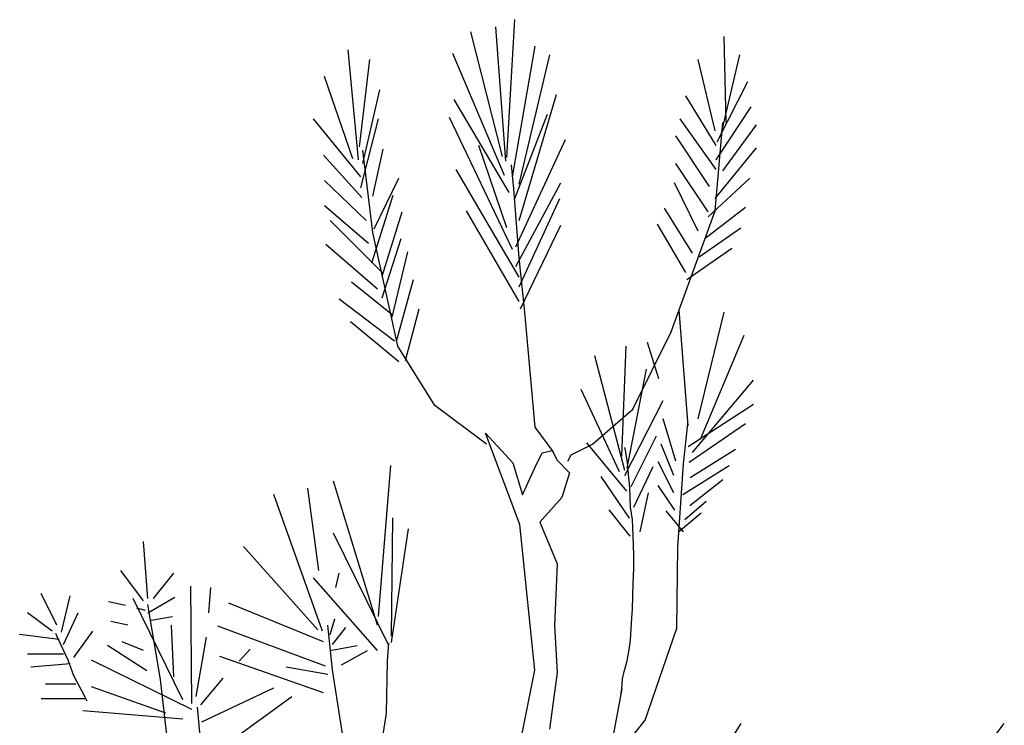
# Model space of a CAD drawing. Extents: x -31.3 to -29.3, y -43.06 to -40.81.
# Tile 3 of 3: x -30.9 to -29.85, y -41.56 to -40.81. Entities that reach past the tile are written whole.
import ezdxf

# ---------------------------------------------------------------- set-up
doc = ezdxf.new("R2010")
doc.units = 0
doc.header["$MEASUREMENT"] = 0
doc.layers.get('0').update_dxf_attribs({"linetype": 'CONTINUOUS'})

msp = doc.modelspace()

# ---------------------------------------------------------------- linework, layer by layer
for p, q in [((-30.3826, -40.9543), (-30.3742, -40.8078)), ((-30.3838, -40.9582), (-30.3945, -40.8155)), ((-30.3874, -40.9531), (-30.4209, -40.8207)), ((-30.1494, -40.9171), (-30.1518, -40.8258)), ((-30.5404, -40.9569), (-30.5512, -40.84)), ((-30.3766, -40.9749), (-30.3527, -40.8361)), ((-30.5392, -40.9428), (-30.5284, -40.8502)), ((-30.385, -40.9736), (-30.44, -40.8438)), ((-30.3694, -40.9826), (-30.3371, -40.8451)), ((-30.1614, -40.9261), (-30.1793, -40.8502)), ((-30.1554, -40.9312), (-30.1351, -40.8451)), ((-30.5464, -40.9556), (-30.5763, -40.8682)), ((-30.159, -40.9376), (-30.1267, -40.8734)), ((-30.5356, -40.9608), (-30.5177, -40.8824)), ((-30.3694, -41.0211), (-30.33, -40.8875)), ((-30.1602, -40.9415), (-30.1925, -40.8888)), ((-30.3802, -40.9916), (-30.4388, -40.8926)), ((-30.1602, -40.9569), (-30.1231, -40.9003)), ((-30.538, -40.9749), (-30.5882, -40.9132)), ((-30.538, -40.9865), (-30.5189, -40.9132)), ((-30.3766, -41.052), (-30.4436, -40.9119)), ((-30.3742, -40.998), (-30.3395, -40.9081)), ((-30.1602, -40.9672), (-30.1985, -40.9132)), ((-30.153, -40.9684), (-30.1172, -40.9196)), ((-30.1674, -40.9852), (-30.2032, -40.9312)), ((-30.3826, -41.0289), (-30.4125, -40.9415)), ((-30.373, -41.0494), (-30.3204, -40.9351)), ((-30.1614, -40.998), (-30.1172, -40.944)), ((-30.5368, -40.9967), (-30.5775, -40.9518)), ((-30.5249, -41.034), (-30.5356, -40.9466)), ((-30.5249, -40.9954), (-30.5141, -40.9453)), ((-30.1686, -41.0122), (-30.2032, -40.9608)), ((-30.3694, -41.0815), (-30.4364, -40.9672)), ((-30.532, -41.0211), (-30.5763, -40.9787)), ((-30.5237, -41.0301), (-30.4974, -40.9762)), ((-30.373, -41.07), (-30.3252, -40.9813)), ((-30.1793, -41.0327), (-30.2044, -40.9813)), ((-30.1686, -41.0173), (-30.1243, -40.9762)), ((-30.5261, -41.0661), (-30.5034, -40.9942)), ((-30.5296, -41.0456), (-30.5763, -41.0057)), ((-30.3694, -41.0918), (-30.3264, -40.998)), ((-30.1722, -41.0404), (-30.1291, -41.007)), ((-30.5153, -41.0803), (-30.4938, -41.0122)), ((-30.3694, -41.1072), (-30.4256, -41.0109)), ((-30.1853, -41.0558), (-30.2152, -41.0083)), ((-30.5153, -41.0764), (-30.5703, -41.0211)), ((-30.3682, -41.115), (-30.3252, -41.0263)), ((-30.1925, -41.0764), (-30.2224, -41.025)), ((-30.4986, -41.1548), (-30.5249, -41.034)), ((-30.1781, -41.0597), (-30.1339, -41.0289)), ((-30.5201, -41.0944), (-30.5751, -41.0468)), ((-30.5153, -41.1034), (-30.495, -41.0404)), ((-30.5045, -41.124), (-30.4878, -41.0546)), ((-30.1913, -41.0841), (-30.1435, -41.0507)), ((-30.5045, -41.1214), (-30.5476, -41.0867)), ((-30.4998, -41.1496), (-30.4818, -41.0841)), ((-30.5022, -41.1496), (-30.5607, -41.1047)), ((-30.4902, -41.1702), (-30.4758, -41.115)), ((-30.1901, -41.2396), (-30.1997, -41.1162)), ((-30.1793, -41.2319), (-30.1518, -41.1188)), ((-30.4974, -41.1715), (-30.5488, -41.1291)), ((-30.1769, -41.2537), (-30.1303, -41.1432)), ((-30.2212, -41.1895), (-30.2331, -41.1509)), ((-30.4591, -41.2177), (-30.4986, -41.1548)), ((-30.2606, -41.2717), (-30.2559, -41.1548)), ((-30.2571, -41.2871), (-30.2893, -41.1651)), ((-30.2547, -41.2846), (-30.2343, -41.1792)), ((-30.1853, -41.2679), (-30.1207, -41.1908)), ((-30.263, -41.2884), (-30.3037, -41.201)), ((-30.2571, -41.2923), (-30.2164, -41.2126)), ((-30.1901, -41.2614), (-30.1207, -41.2165)), ((-30.4041, -41.2589), (-30.4591, -41.2177)), ((-30.2032, -41.2769), (-30.2164, -41.2319)), ((-30.1889, -41.2781), (-30.1291, -41.237)), ((-30.2551, -41.3089), (-30.2976, -41.2574)), ((-30.2505, -41.3039), (-30.2236, -41.2501)), ((-30.2051, -41.2921), (-30.2186, -41.2591)), ((-30.1878, -41.2944), (-30.1396, -41.2641)), ((-30.2051, -41.3106), (-30.2219, -41.2776)), ((-30.519, -41.4421), (-30.5058, -41.2815)), ((-30.2477, -41.3258), (-30.227, -41.2826)), ((-30.1956, -41.3123), (-30.1463, -41.2815)), ((-30.5202, -41.4512), (-30.5668, -41.2982)), ((-30.2522, -41.3375), (-30.2824, -41.2933)), ((-30.1883, -41.324), (-30.153, -41.2966)), ((-30.5823, -41.3933), (-30.5943, -41.3059)), ((-30.241, -41.352), (-30.232, -41.3106)), ((-30.204, -41.3291), (-30.2219, -41.3028)), ((-30.5787, -41.4576), (-30.6302, -41.3124)), ((-30.1934, -41.3392), (-30.171, -41.3196)), ((-30.2517, -41.3566), (-30.274, -41.3286)), ((-30.195, -41.352), (-30.2135, -41.3297)), ((-30.5051, -41.4631), (-30.5039, -41.3372)), ((-30.2001, -41.352), (-30.176, -41.3319)), ((-30.5051, -41.4696), (-30.4871, -41.3488)), ((-30.7641, -41.4229), (-30.7689, -41.3625)), ((-30.5082, -41.473), (-30.5668, -41.3535)), ((-30.5835, -41.4563), (-30.6625, -41.3676)), ((-30.7689, -41.4254), (-30.7928, -41.3933)), ((-30.7581, -41.4229), (-30.7366, -41.3959)), ((-30.5202, -41.4781), (-30.5883, -41.401)), ((-30.5644, -41.4113), (-30.5608, -41.3959)), ((-30.7175, -41.5347), (-30.7186, -41.41)), ((-30.6995, -41.4383), (-30.6971, -41.4113)), ((-30.8609, -41.4512), (-30.8777, -41.4177)), ((-30.8561, -41.4589), (-30.8466, -41.4203)), ((-30.727, -41.5308), (-30.7796, -41.4229)), ((-30.7641, -41.4383), (-30.7354, -41.4216)), ((-30.788, -41.4306), (-30.8059, -41.4267)), ((-30.7665, -41.4357), (-30.776, -41.4332)), ((-30.5776, -41.4691), (-30.678, -41.428)), ((-30.8657, -41.4576), (-30.892, -41.4383)), ((-30.8537, -41.4717), (-30.8382, -41.4383)), ((-30.7605, -41.446), (-30.7378, -41.4421)), ((-30.5704, -41.4614), (-30.5656, -41.4447)), ((-30.7856, -41.4512), (-30.8035, -41.4473)), ((-30.7366, -41.5064), (-30.739, -41.4512)), ((-30.5752, -41.4948), (-30.6899, -41.4524)), ((-30.568, -41.4717), (-30.5536, -41.4537)), ((-30.8585, -41.4666), (-30.9004, -41.4614)), ((-30.8597, -41.4653), (-30.8621, -41.4602)), ((-30.849, -41.4884), (-30.8597, -41.4653)), ((-30.843, -41.4858), (-30.8227, -41.4576)), ((-30.7127, -41.527), (-30.7019, -41.464)), ((-30.7653, -41.5), (-30.8071, -41.473)), ((-30.7689, -41.4781), (-30.7916, -41.4691)), ((-30.6672, -41.4897), (-30.6553, -41.4768)), ((-30.5704, -41.4781), (-30.5417, -41.473)), ((-30.5584, -41.4935), (-30.5309, -41.4781)), ((-30.8537, -41.482), (-30.892, -41.482)), ((-30.843, -41.5051), (-30.849, -41.4884)), ((-30.7175, -41.5411), (-30.8239, -41.4884)), ((-30.5776, -41.5231), (-30.6875, -41.4846)), ((-30.8466, -41.4923), (-30.8884, -41.4961)), ((-30.5728, -41.5038), (-30.617, -41.4961)), ((-30.8346, -41.5205), (-30.843, -41.5051)), ((-30.7079, -41.536), (-30.684, -41.5077)), ((-30.8406, -41.5141), (-30.8729, -41.5141)), ((-30.7449, -41.5449), (-30.8239, -41.5167)), ((-30.7067, -41.554), (-30.6302, -41.518)), ((-30.831, -41.5295), (-30.8777, -41.5295)), ((-30.8286, -41.5321), (-30.8346, -41.5205)), ((-30.7031, -41.5938), (-30.611, -41.527)), ((-30.727, -41.5514), (-30.8334, -41.5424)), ((-30.184, -41.6367), (-30.1338, -41.5557)), ((-29.9186, -41.6406), (-29.854, -41.5557))]:
    msp.add_line(p, q)
for points in [[(-30.318, -41.2769), (-30.3144, -41.2704), (-30.2917, -41.2589), (-30.2487, -41.2216), (-30.208, -41.1394), (-30.1614, -41.0109), (-30.153, -40.9171)], [(-30.3336, -41.2666), (-30.3527, -41.2409), (-30.3635, -41.1188), (-30.3694, -41.061), (-30.3754, -40.9877), (-30.3778, -40.962)], [(-30.2918, -41.6191), (-30.2846, -41.6063), (-30.2643, -41.5883), (-30.2356, -41.5523), (-30.2021, -41.4546), (-30.2009, -41.3685), (-30.195, -41.2799), (-30.1902, -41.2375)], [(-30.3791, -41.6302), (-30.3529, -41.499), (-30.3687, -41.3443), (-30.4053, -41.2472), (-30.3764, -41.2787), (-30.366, -41.3128), (-30.3529, -41.284), (-30.345, -41.2683), (-30.3345, -41.2657), (-30.3292, -41.2761), (-30.3161, -41.2893), (-30.3241, -41.3155), (-30.3476, -41.3417), (-30.3292, -41.3863), (-30.3319, -41.4519), (-30.3292, -41.5017), (-30.3372, -41.562)], [(-30.2613, -41.5237), (-30.2606, -41.5191), (-30.2599, -41.5084), (-30.2578, -41.5007), (-30.2549, -41.4893), (-30.2528, -41.4771), (-30.2514, -41.4671), (-30.25, -41.4434), (-30.2492, -41.4343), (-30.2485, -41.4068), (-30.2478, -41.3915), (-30.2478, -41.377), (-30.2485, -41.3563), (-30.2492, -41.3395), (-30.2514, -41.3258), (-30.2521, -41.3052), (-30.2535, -41.2907), (-30.2542, -41.2815), (-30.2563, -41.267), (-30.2571, -41.2624)], [(-30.5226, -41.8791), (-30.5536, -41.8649), (-30.6098, -41.829), (-30.6852, -41.7608), (-30.7342, -41.6542), (-30.7509, -41.509), (-30.7641, -41.4293)], [(-30.5297, -41.6041), (-30.5572, -41.5668), (-30.568, -41.4987), (-30.5728, -41.4512)], [(-30.501, -41.8868), (-30.5082, -41.8803), (-30.5106, -41.8739), (-30.5261, -41.8534), (-30.5333, -41.7763), (-30.5273, -41.6516), (-30.5106, -41.5449), (-30.5094, -41.4897), (-30.5082, -41.4704)], [(-30.2606, -41.5191), (-30.2722, -41.5816)], [(-30.5405, -41.7621), (-30.568, -41.7441), (-30.6254, -41.7082), (-30.7031, -41.6259), (-30.7115, -41.5385)]]:
    msp.add_lwpolyline(points)

doc.saveas('drawing.dxf')
